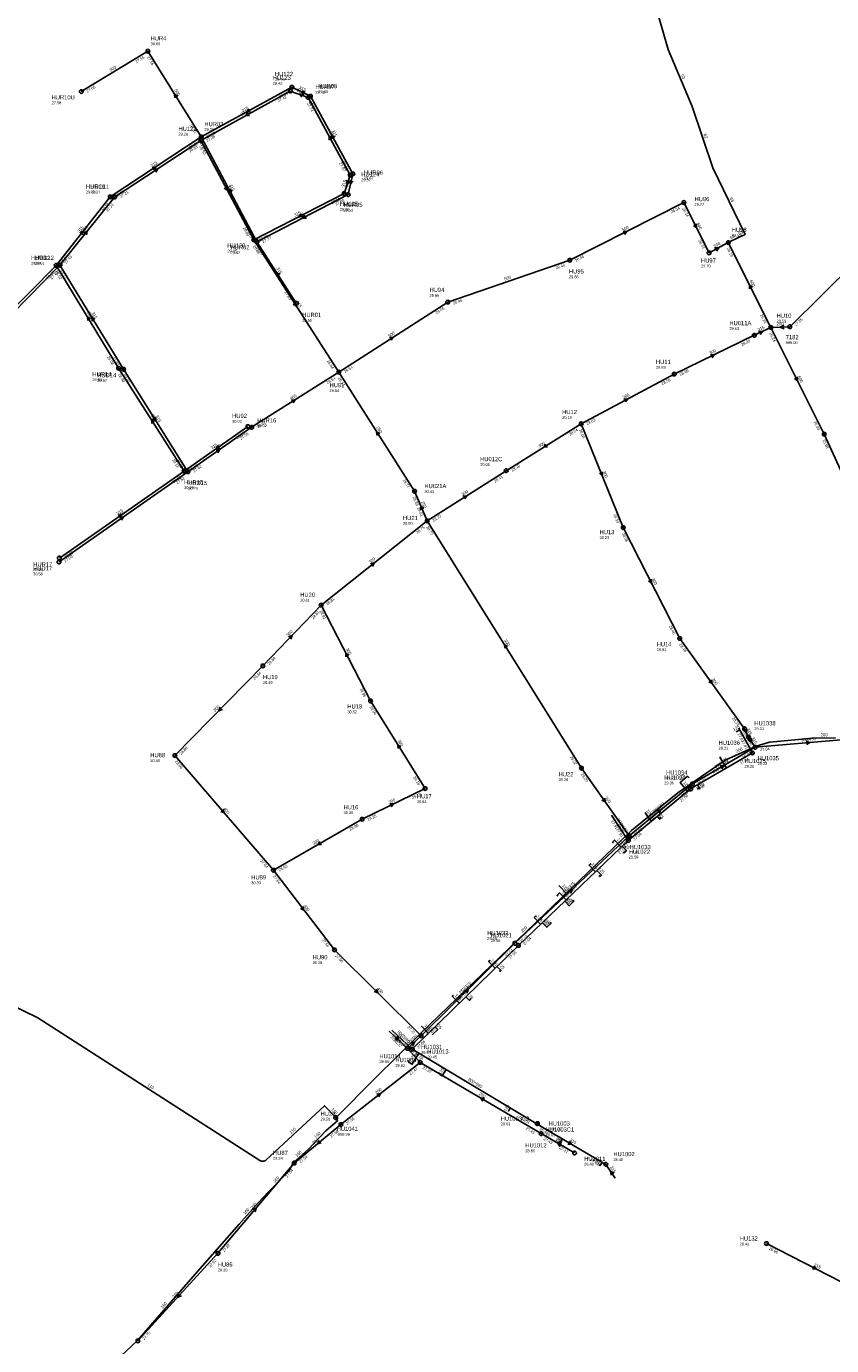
# Model space of a CAD drawing. Header units: metres. Extents: x 179992 to 198392, y 351761 to 369438.
# Tile 28 of 194: x 184339 to 184684, y 355486 to 356052. Entities that reach past the tile are written whole.
import ezdxf

# ---------------------------------------------------------------- set-up
doc = ezdxf.new("R2010")
doc.units = ezdxf.units.M

msp = doc.modelspace()

# ---------------------------------------------------------------- linework, layer by layer
at = {"layer": 'B-WE-RI-GWA-RIOOLLEIDING', "linetype": 'Continuous'}
for points in [[(184721.53, 355978.07), (184666.18, 355923.36)], [(184658.08, 355923.07), (184650.98, 355919.66)], [(184666.18, 355923.36), (184658.08, 355923.07)], [(184472.74, 355903.87), (184505.26, 355852.73)], [(184505.26, 355852.73), (184510.69, 355840.05)], [(184473.66, 355580.93), (184507.71, 355607.661)], [(184453.65, 355564.46), (184473.66, 355580.93)], [(184420.94, 355525.71), (184453.65, 355564.46)], [(184386.6, 355488.14), (184420.94, 355525.71)]]:
    msp.add_lwpolyline(points, dxfattribs=at)
at = {"layer": 'B-WE-RI-GWA-RIOOLLEIDING_BETON_300', "linetype": 'Continuous'}
for points in [[(184650.98, 355919.66), (184616.67, 355903.04)], [(184616.67, 355903.04), (184576.72, 355881.69)], [(184544.56, 355861.58), (184576.72, 355881.69)], [(184576.72, 355881.69), (184594.77, 355837.16)], [(184510.69, 355840.05), (184544.56, 355861.58)], [(184465.2, 355803.88), (184510.69, 355840.05)], [(184510.69, 355840.05), (184576.85, 355733.91)], [(184594.77, 355837.16), (184618.98, 355789.58)], [(184440.22, 355777.81), (184465.2, 355803.88)], [(184486.39, 355762.75), (184465.2, 355803.88)], [(184618.98, 355789.58), (184646.839, 355750.788)], [(184440.22, 355777.81), (184402.47, 355739.33)], [(184509.75, 355725.16), (184486.39, 355762.75)], [(184576.85, 355733.91), (184597.295, 355704.887)], [(184482.75, 355711.98), (184509.75, 355725.16)], [(184482.75, 355711.98), (184444.71, 355690.09)]]:
    msp.add_lwpolyline(points, dxfattribs=at)
at = {"layer": 'B-WE-RI-GWA-RIOOLLEIDING_BETON_400', "linetype": 'Continuous'}
for points in [[(184435.39, 355880.18), (184472.74, 355903.87)], [(184402.47, 355739.33), (184444.71, 355690.09)], [(184444.71, 355690.09), (184470.93, 355655.92)], [(184470.93, 355655.92), (184508.078, 355619.104)]]:
    msp.add_lwpolyline(points, dxfattribs=at)
at = {"layer": 'B-WE-RI-GWA-RIOOLLEIDING_BETON_500', "linetype": 'Continuous'}
for points in [[(184620.76, 355976.66), (184571.83, 355951.89)], [(184631.57, 355955.07), (184620.76, 355976.66)], [(184639.84, 355959.48), (184631.57, 355955.07)], [(184571.83, 355951.89), (184519.48, 355933.93)], [(184519.48, 355933.93), (184472.74, 355903.87)]]:
    msp.add_lwpolyline(points, dxfattribs=at)
at = {"layer": 'B-WE-RI-GWA-RIOOLLEIDING_BETON_600', "linetype": 'Continuous'}
msp.add_lwpolyline([(184701.19, 355832.92), (184680.98, 355877.27)], dxfattribs=at)
at = {"layer": 'B-WE-RI-GWA-RIOOLLEIDING_GVK_600', "linetype": 'Continuous'}
for points in [[(184658.08, 355923.07), (184639.84, 355959.48)], [(184680.98, 355877.27), (184658.08, 355923.07)]]:
    msp.add_lwpolyline(points, dxfattribs=at)
at = {"layer": 'B-WE-RI-GWA-RIOOLPUT_INSPECTIEPUT'}
for centre in [(184639.84, 355959.48), (184631.57, 355955.07), (184571.83, 355951.89), (184519.48, 355933.93), (184650.98, 355919.66), (184658.08, 355923.07), (184666.18, 355923.36), (184472.74, 355903.87), (184616.67, 355903.04), (184435.39, 355880.18), (184576.72, 355881.69), (184680.98, 355877.27), (184544.56, 355861.58), (184505.26, 355852.73), (184510.69, 355840.05), (184594.77, 355837.16), (184465.2, 355803.88), (184618.98, 355789.58), (184440.22, 355777.81), (184486.39, 355762.75), (184402.47, 355739.33), (184576.85, 355733.91), (184509.75, 355725.16), (184482.75, 355711.98), (184444.71, 355690.09), (184470.93, 355655.92), (184473.66, 355580.93), (184453.65, 355564.46), (184420.94, 355525.71), (184386.6, 355488.14)]:
    msp.add_circle(centre, 0.8, dxfattribs=at)
at = {"layer": 'B-WE-RI-GWA_STROMINGSRICHTING'}
for points in [[(184626.16, 355967.47), (184626.17, 355965.86), (184624.88, 355966.83)], [(184594.69, 355964.27), (184596.29, 355964.28), (184595.34, 355962.98)], [(184633.96, 355957.23), (184635.71, 355957.28), (184634.7, 355955.85)], [(184650.25, 355940.31), (184648.96, 355941.28), (184648.96, 355939.67)], [(184652.79, 355921.39), (184654.53, 355921.36), (184653.46, 355919.99)], [(184663.66, 355924.05), (184662.13, 355923.21), (184663.72, 355922.49)], [(184494.51, 355918.73), (184496.11, 355918.9), (184495.29, 355917.52)], [(184632.22, 355911.37), (184633.83, 355911.35), (184632.84, 355910.07)], [(184669.53, 355901.78), (184669.53, 355900.17), (184668.24, 355901.14)], [(184452.46, 355891.86), (184454.07, 355892.03), (184453.23, 355890.65)], [(184595.09, 355892.32), (184596.7, 355892.36), (184595.76, 355891.05)], [(184490.38, 355877.47), (184489, 355878.3), (184489.17, 355876.7)], [(184561.48, 355873.01), (184560.64, 355871.64), (184562.24, 355871.79)], [(184585.87, 355861.03), (184585.74, 355859.42), (184584.54, 355860.49)], [(184509.2, 355845.35), (184507.98, 355846.39), (184507.88, 355844.78)], [(184526.02, 355850.65), (184527.62, 355850.82), (184526.8, 355849.43)], [(184486.37, 355821.63), (184487.95, 355821.96), (184487.27, 355820.51)], [(184606.86, 355814.98), (184606.88, 355813.37), (184605.58, 355814.33)], [(184451.19, 355790.3), (184452.71, 355790.84), (184452.23, 355789.31)], [(184545.14, 355786.14), (184543.77, 355786.98), (184543.92, 355785.38)], [(184477.09, 355782.36), (184475.8, 355783.32), (184475.81, 355781.71)], [(184632.65, 355771.77), (184632.91, 355770.18), (184631.48, 355770.93)], [(184421.84, 355760.1), (184421.35, 355758.57), (184422.87, 355759.09)], [(184499.44, 355743.11), (184498.07, 355743.95), (184498.22, 355742.35)], [(184423.2, 355716.27), (184423.59, 355714.71), (184422.11, 355715.33)], [(184494.64, 355718.59), (184496.25, 355718.57), (184495.27, 355717.29)], [(184586.83, 355720.99), (184587.07, 355719.4), (184585.65, 355720.16)], [(184464.62, 355702.38), (184463.73, 355701.04), (184465.34, 355701.13)], [(184457.51, 355674.59), (184457.82, 355673.01), (184456.37, 355673.71)], [(184488.99, 355639.04), (184489.5, 355637.51), (184487.97, 355638.01)], [(184489.11, 355593.97), (184490.68, 355594.3), (184490, 355592.84)], [(184464.31, 355574.17), (184463.65, 355572.7), (184465.22, 355573.05)], [(184435.82, 355544.45), (184437.29, 355545.09), (184436.92, 355543.52)], [(184404.21, 355508.47), (184403.77, 355506.93), (184405.27, 355507.5)]]:
    msp.add_lwpolyline(points, dxfattribs=at)
at = {"layer": 'B-WE-RI-HWA-KOLKAANSLUITLEIDING_PVC_125', "linetype": 'Continuous'}
for points in [[(184643.23, 355749.482), (184644.774, 355750.329)], [(184636.67, 355738.306), (184636.268, 355738.622), (184638.988, 355733.957)], [(184622.99, 355729.76), (184622.359, 355730.435), (184619.203, 355727.818), (184622.395, 355723.969)], [(184626.59, 355725.25), (184627.634, 355725.138), (184626.677, 355726.779)], [(184604.13, 355714.82), (184605.289, 355713.03), (184606.885, 355711.106)], [(184610.54, 355712.85), (184610.929, 355712.381), (184610.446, 355711.981), (184609.425, 355713.213)], [(184590.6, 355701.92), (184590.171, 355702.2), (184591.039, 355703.029), (184593.94, 355699.992)], [(184594.58, 355697.73), (184595.051, 355697.527), (184596.135, 355698.563), (184594.374, 355700.407)], [(184580.95, 355692.63), (184580.708, 355692.883), (184580.114, 355692.316), (184582.877, 355689.423)], [(184584.37, 355687.9), (184584.831, 355687.418), (184585.426, 355687.986), (184583.492, 355690.011)], [(184566.74, 355678.98), (184566.391, 355679.345), (184567.463, 355680.369), (184570.295, 355677.404)], [(184573.03, 355677.29), (184573.606, 355676.834), (184571.582, 355674.899), (184569.717, 355676.851)], [(184557.62, 355670.27), (184557.301, 355670.522), (184556.578, 355669.831), (184559.341, 355666.939)], [(184563.48, 355667.84), (184563.889, 355667.412), (184561.998, 355665.605), (184560.064, 355667.63)], [(184537.76, 355651.14), (184537.509, 355651.396), (184537.001, 355650.899), (184539.799, 355648.04)], [(184541.62, 355647.14), (184542.011, 355646.707), (184542.369, 355647.057), (184540.621, 355648.844)], [(184521.99, 355636.06), (184521.726, 355636.388), (184521.459, 355636.113), (184524.466, 355633.04)], [(184529.04, 355635.06), (184529.387, 355634.706), (184528.899, 355634.228), (184527.325, 355635.837)], [(184508.52, 355623.14), (184508.356, 355622.98), (184511.204, 355620.065)], [(184512.88, 355619.41), (184515.212, 355621.692), (184514.065, 355622.864)], [(184502.41, 355608.44), (184502.968, 355607.594), (184504.253, 355606.821), (184507.139, 355611.621)], [(184516.13, 355602.43), (184517.123, 355601.833), (184518.791, 355604.615)], [(184545.37, 355586.79), (184545.49, 355586.718), (184546.305, 355588.072)], [(184567.15, 355573.55), (184567.673, 355573.243), (184568.599, 355574.818)], [(184584.24, 355563.72), (184584.836, 355563.369), (184585.668, 355564.784)]]:
    msp.add_lwpolyline(points, dxfattribs=at)
at = {"layer": 'B-WE-RI-HWA-RIOOLLEIDING', "linetype": 'Continuous'}
for points in [[(184452.68, 356026.14), (184413.81, 356004.81)], [(184460.61, 356022.28), (184452.68, 356026.14)], [(184478.81, 355988.92), (184460.61, 356022.28)], [(184374.74, 355979.06), (184413.81, 356004.81)], [(184437.68, 355959.84), (184413.81, 356004.81)], [(184478.81, 355988.92), (184476.82, 355980.03)], [(184351.55, 355949.69), (184374.74, 355979.06)], [(184476.82, 355980.03), (184437.68, 355959.84)], [(184437.68, 355959.84), (184454.54, 355933.41)], [(184317, 355914.7), (184351.55, 355949.69)], [(184378.34, 355905.53), (184351.55, 355949.69)], [(184406.43, 355861.42), (184378.34, 355905.53)], [(184406.43, 355861.42), (184433.8, 355880.51)], [(184352.93, 355824.09), (184406.43, 355861.42)]]:
    msp.add_lwpolyline(points, dxfattribs=at)
at = {"layer": 'B-WE-RI-HWA-RIOOLLEIDING_BETON_500', "linetype": 'Continuous'}
for points in [[(184390.9, 356041.56), (184362.34, 356024.27)], [(184413.81, 356004.81), (184390.9, 356041.56)]]:
    msp.add_lwpolyline(points, dxfattribs=at)
at = {"layer": 'B-WE-RI-HWA-RIOOLLEIDING_PVC_315', "linetype": 'Continuous'}
for points in [[(184587.285, 355563.885), (184557.876, 355581.119)], [(184591.324, 355558.015), (184587.285, 355563.885)], [(184656.2, 355529.89), (184698.779, 355508.05)]]:
    msp.add_lwpolyline(points, dxfattribs=at)
at = {"layer": 'B-WE-RI-HWA-RIOOLPUT_INSPECTIEPUT', "linetype": 'Continuous'}
msp.add_lwpolyline([(184557.411, 355580.82), (184557.911, 355581.686), (184558.345, 355581.436), (184557.845, 355580.57), (184557.411, 355580.82)], dxfattribs=at)
at = {"layer": 'B-WE-RI-HWA-RIOOLPUT_INSPECTIEPUT'}
for centre in [(184390.9, 356041.56), (184362.34, 356024.27), (184452.68, 356026.14), (184460.61, 356022.28), (184413.81, 356004.81), (184478.81, 355988.92), (184374.74, 355979.06), (184476.82, 355980.03), (184437.68, 355959.84), (184351.55, 355949.69), (184454.54, 355933.41), (184378.34, 355905.53), (184433.8, 355880.51), (184406.43, 355861.42), (184352.93, 355824.09), (184587.29, 355563.89), (184656.2, 355529.89)]:
    msp.add_circle(centre, 0.8, dxfattribs=at)
at = {"layer": 'B-WE-RI-HWA_STROMINGSRICHTING'}
for points in [[(184403.73, 356022.34), (184402.35, 356023.18), (184402.51, 356021.58)], [(184458.39, 356024.23), (184456.64, 356024.21), (184457.71, 356022.83)], [(184434.16, 356016.8), (184433.24, 356015.47), (184434.85, 356015.54)], [(184471.03, 356004.68), (184469.71, 356005.6), (184469.77, 356003.99)], [(184392.68, 355991.74), (184394.27, 355991.93), (184393.47, 355990.54)], [(184427.06, 355981.39), (184425.74, 355982.33), (184425.78, 355980.72)], [(184477.39, 355986.17), (184477.82, 355984.47), (184478.92, 355985.83)], [(184458.2, 355971.24), (184457.25, 355969.94), (184458.86, 355969.96)], [(184361.69, 355963.69), (184363.14, 355964.38), (184362.82, 355962.8)], [(184447.49, 355945.8), (184446.11, 355946.62), (184446.28, 355945.02)], [(184366.31, 355926.75), (184364.95, 355927.61), (184365.08, 355926.01)], [(184393.77, 355882.65), (184392.39, 355883.47), (184392.55, 355881.87)], [(184420.88, 355872.38), (184420.11, 355870.96), (184421.71, 355871.2)], [(184378.09, 355842.52), (184379.68, 355842.76), (184378.91, 355841.34)], [(184571.7, 355573.85), (184572.58, 355572.5), (184570.97, 355572.61)], [(184590.83, 355560.11), (184589.3, 355560.95), (184589.55, 355559.22)], [(184676.54, 355520.27), (184677.49, 355518.97), (184675.88, 355518.99)]]:
    msp.add_lwpolyline(points, dxfattribs=at)
at = {"layer": 'B-WE-RI-PERSLEIDING-RIOOLPUT_INSPECTIEPUT'}
for centre in [(184620.76, 355976.66), (184471.44, 355583.91)]:
    msp.add_circle(centre, 0.8, dxfattribs=at)
at = {"layer": 'B-WE-RI-PERSLEIDING_PE_110', "linetype": 'Continuous'}
msp.add_lwpolyline([(184305.526, 355645.367), (184343.751, 355626.712), (184438.961, 355565.508), (184439.142, 355565.412), (184439.319, 355565.334), (184439.51, 355565.293), (184439.697, 355565.246), (184439.941, 355565.22), (184440.123, 355565.206), (184440.339, 355565.22), (184440.532, 355565.25), (184440.741, 355565.306), (184440.929, 355565.365), (184441.133, 355565.446), (184441.304, 355565.545), (184441.467, 355565.644), (184466.611, 355589.006), (184468.263, 355587.388), (184471.437, 355583.906)], dxfattribs=at)
at = {"layer": 'B-WE-RI-PERSLEIDING_PE_200', "linetype": 'Continuous'}
msp.add_lwpolyline([(184685.868, 355746.904), (184676.193, 355746.783), (184657.531, 355745.056), (184651.721, 355743.414), (184638.51, 355737.377), (184618.233, 355723.367), (184598.339, 355707.189), (184508.201, 355620.463), (184488.359, 355600.817), (184471.437, 355583.906)], dxfattribs=at)
at = {"layer": 'B-WE-RI-PERSLEIDING_PP_63', "linetype": 'Continuous'}
msp.add_lwpolyline([(184590.17, 356162.03), (184592.206, 356151.75), (184593.064, 356134.014), (184593.859, 356122.266), (184596.248, 356112.562), (184599.024, 356100.247), (184603.376, 356079.615), (184613.996, 356042.279), (184624.359, 356017.899), (184633.169, 355991.514), (184647.024, 355962.984), (184644.531, 355961.789), (184639.84, 355959.48)], dxfattribs=at)
at = {"layer": 'B-WE-RI-PERSLEIDING_PVC_160', "linetype": 'Continuous'}
msp.add_lwpolyline([(184228.78, 355386.6), (184244.51, 355393.515), (184266.055, 355401.979), (184303.503, 355422.498), (184325.817, 355436.861), (184352.748, 355456.098), (184365.316, 355468.41), (184386.427, 355488.28), (184411.235, 355516.818), (184430.052, 355538.238), (184438.257, 355547.43), (184442.517, 355551.966), (184451.327, 355560.923), (184453.291, 355564.633), (184459.587, 355570.191), (184462.172, 355572.918), (184467.174, 355578.231), (184472.267, 355582.6), (184471.437, 355583.906)], dxfattribs=at)
at = {"layer": 'B-WE-RI-RIOOLPUT_OVERSTORTPUT'}
msp.add_circle((184557.94, 355581.4), 0.8, dxfattribs=at)
at = {"layer": 'B-WE-RI-SWA-RIOOLLEIDING_PE_660', "linetype": 'Continuous'}
for points in [[(184644.386, 355751.123), (184650.142, 355740.443)], [(184623.684, 355724.992), (184650.142, 355740.443)], [(184596.947, 355702.876), (184623.684, 355724.992)], [(184589.727, 355713.707), (184596.947, 355702.876)], [(184549.815, 355657.818), (184596.947, 355702.876)], [(184504.31, 355613.321), (184549.815, 355657.818)], [(184495.546, 355621.529), (184504.31, 355613.321)], [(184557.392, 355581.406), (184504.31, 355613.321)]]:
    msp.add_lwpolyline(points, dxfattribs=at)
at = {"layer": 'B-WE-RI-SWA-RIOOLPUT_INSPECTIEPUT'}
for centre in [(184650.14, 355740.44), (184623.68, 355724.99), (184596.95, 355702.88), (184549.82, 355657.82), (184504.31, 355613.32)]:
    msp.add_circle(centre, 0.8, dxfattribs=at)
at = {"layer": 'B-WE-RI-SWA-RIOOLPUT_OVERSTORTPUT', "linetype": 'Continuous'}
msp.add_lwpolyline([(184556.944, 355581.092), (184557.444, 355581.958), (184557.878, 355581.708), (184557.378, 355580.842), (184556.944, 355581.092)], dxfattribs=at)
at = {"layer": 'B-WE-RI-VWA-PERCEELAANSLUITLEIDING', "linetype": 'Continuous'}
msp.add_lwpolyline([(184567.167, 355683.541), (184570.684, 355679.812)], dxfattribs=at)
at = {"layer": 'B-WE-RI-VWA-RIOOLLEIDING', "linetype": 'Continuous'}
for points in [[(184451.98, 356024.48), (184413.6, 356003.26)], [(184459.58, 356021.75), (184451.98, 356024.48)], [(184477.63, 355988.42), (184459.58, 356021.75)], [(184376.62, 355979), (184413.6, 356003.26)], [(184436.32, 355960.6), (184413.6, 356003.26)], [(184477.63, 355988.42), (184475.05, 355980.54)], [(184353.18, 355949.73), (184376.62, 355979)], [(184436.32, 355960.6), (184475.05, 355980.54)], [(184472.74, 355903.87), (184436.32, 355960.6)], [(184318.72, 355914.69), (184353.18, 355949.73)], [(184380.44, 355905.08), (184353.18, 355949.73)], [(184408.05, 355861.1), (184380.44, 355905.08)], [(184408.05, 355861.1), (184435.39, 355880.18)], [(184352.77, 355822.39), (184408.05, 355861.1)]]:
    msp.add_lwpolyline(points, dxfattribs=at)
at = {"layer": 'B-WE-RI-VWA-RIOOLLEIDING_BETON_375', "linetype": 'Continuous'}
for points in [[(184597.295, 355704.887), (184548.331, 355658.751)], [(184548.331, 355658.751), (184508.078, 355619.104)], [(184508.078, 355619.104), (184502.297, 355613.64)]]:
    msp.add_lwpolyline(points, dxfattribs=at)
at = {"layer": 'B-WE-RI-VWA-RIOOLLEIDING_BETON_450', "linetype": 'Continuous'}
for points in [[(184698.231, 355746.945), (184651.334, 355742.865)], [(184651.334, 355742.865), (184624.464, 355727.134)], [(184624.464, 355727.134), (184597.295, 355704.887)]]:
    msp.add_lwpolyline(points, dxfattribs=at)
at = {"layer": 'B-WE-RI-VWA-RIOOLLEIDING_PVC_250', "linetype": 'Continuous'}
for points in [[(184502.297, 355613.64), (184494.433, 355621.072)], [(184507.71, 355607.661), (184502.297, 355613.64)], [(184559.576, 355577.062), (184507.71, 355607.661)], [(184573.896, 355568.761), (184559.576, 355577.062)]]:
    msp.add_lwpolyline(points, dxfattribs=at)
at = {"layer": 'B-WE-RI-VWA-RIOOLLEIDING_PVC_315', "linetype": 'Continuous'}
for points in [[(184646.839, 355750.788), (184648.517, 355747.147)], [(184648.517, 355747.147), (184651.334, 355742.865)]]:
    msp.add_lwpolyline(points, dxfattribs=at)
at = {"layer": 'B-WE-RI-VWA-RIOOLPUT_INSPECTIEPUT'}
for centre in [(184451.98, 356024.48), (184459.58, 356021.75), (184413.6, 356003.26), (184477.63, 355988.42), (184376.62, 355979), (184475.05, 355980.54), (184436.32, 355960.6), (184353.18, 355949.73), (184380.44, 355905.08), (184408.05, 355861.1), (184352.77, 355822.39), (184646.84, 355750.79), (184648.52, 355747.15), (184651.33, 355742.86), (184624.46, 355727.13), (184597.3, 355704.89), (184548.33, 355658.75), (184508.08, 355619.1), (184502.3, 355613.64), (184507.71, 355607.66), (184559.58, 355577.06), (184573.9, 355568.76)]:
    msp.add_circle(centre, 0.8, dxfattribs=at)
at = {"layer": 'B-WE-RI-VWA_STROMINGSRICHTING'}
for points in [[(184457.51, 356023.32), (184455.78, 356023.11), (184456.98, 356021.85)], [(184433.7, 356015.2), (184432.79, 356013.87), (184434.4, 356013.94)], [(184469.92, 356004.16), (184468.6, 356005.08), (184468.66, 356003.48)], [(184393.51, 355990.94), (184395.11, 355991.13), (184394.3, 355989.74)], [(184424.92, 355983.54), (184424.96, 355981.93), (184423.65, 355982.86)], [(184476.08, 355986.21), (184476.34, 355984.48), (184477.57, 355985.72)], [(184456.64, 355971.87), (184455.68, 355970.57), (184457.29, 355970.59)], [(184363.44, 355963.69), (184364.9, 355964.36), (184364.56, 355962.79)], [(184454.36, 355933.84), (184454.53, 355932.23), (184453.15, 355933.06)], [(184368.17, 355926.55), (184366.81, 355927.41), (184366.95, 355925.8)], [(184394.09, 355884.69), (184394.24, 355883.09), (184392.87, 355883.93)], [(184420.13, 355870.41), (184421.72, 355870.64), (184420.95, 355869.23)], [(184378.82, 355841.51), (184380.41, 355841.74), (184379.64, 355840.33)], [(184647.73, 355750.71), (184647.68, 355748.97), (184646.32, 355750.06)], [(184649.72, 355746.74), (184649.93, 355745.01), (184648.42, 355745.88)], [(184673.29, 355745.5), (184674.78, 355744.91), (184673.41, 355744.06)], [(184636.29, 355734.89), (184637.9, 355735), (184637.02, 355733.65)], [(184609.31, 355715.66), (184610.88, 355716.01), (184610.22, 355714.54)], [(184571.27, 355681.36), (184572.81, 355681.82), (184572.26, 355680.31)], [(184526.67, 355638.43), (184528.2, 355638.93), (184527.68, 355637.4)], [(184497.81, 355618.87), (184498.36, 355617.36), (184496.82, 355617.82)], [(184503.52, 355615.87), (184505.19, 355616.37), (184504.59, 355614.73)], [(184535.25, 355592.25), (184533.64, 355592.36), (184534.52, 355591.01)], [(184568.34, 355572.81), (184566.74, 355572.91), (184567.62, 355571.57)]]:
    msp.add_lwpolyline(points, dxfattribs=at)

# ---------------------------------------------------------------- texts
at = {"layer": 'B-WE-RI-GWA_AFM'}
for s, rotation, p in [('500', 26.85, (184594.55, 355964.26)), ('500', -63.4, (184626.17, 355967.63)), ('500', 28.07, (184633.96, 355957.25)), ('500', 18.94, (184543.93, 355943.14)), ('600', -63.39, (184648.95, 355943.04)), ('200', 2.05, (184660.53, 355923.94)), ('500', 32.75, (184494.37, 355918.72)), ('315', 25.65, (184652.79, 355921.39)), ('300', 25.85, (184632.08, 355911.36)), ('600', -63.43, (184669.53, 355901.91)), ('400', 32.39, (184452.33, 355891.85)), ('300', 28.12, (184594.94, 355892.31)), ('250', -57.55, (184488.81, 355880.04)), ('300', 32.02, (184558.9, 355871.47)), ('300', -67.94, (184585.88, 355861.17)), ('300', 32.44, (184525.89, 355850.63)), ('250', -66.82, (184508.08, 355848.12)), ('300', 38.49, (184486.23, 355821.61)), ('300', -63.03, (184606.87, 355815.1)), ('300', 46.22, (184451.06, 355790.26)), ('300', -62.74, (184475.77, 355785.04)), ('300', -58.06, (184543.6, 355788.69)), ('300', -54.32, (184632.63, 355771.92)), ('300', 45.55, (184419.69, 355757.98)), ('300', -58.14, (184497.9, 355745.69)), ('300', -54.84, (184586.83, 355721.14)), ('400', -49.38, (184423.17, 355716.41)), ('300', 26.02, (184494.5, 355718.58)), ('300', 29.92, (184461.99, 355700.93)), ('400', -52.5, (184457.48, 355674.72)), ('400', -44.74, (184488.94, 355639.15)), ('200', 38.13, (184488.97, 355593.93)), ('200', 39.46, (184461.96, 355572.29)), ('200', 49.83, (184435.7, 355544.41)), ('200', 47.57, (184402.14, 355506.31))]:
    msp.add_text(s, height=1.3, rotation=rotation, dxfattribs=at).set_placement(p)
at = {"layer": 'B-WE-RI-GWA_BOB'}
for s, rotation, p in [('26.34', 26.85, (184615.51, 355971.98)), ('26.34', -63.4, (184620.05, 355974.07)), ('26.33', -63.4, (184626.92, 355960.34)), ('26.46', 26.85, (184574.43, 355951.19)), ('26.19', -63.39, (184639.13, 355956.89)), ('26.46', 18.94, (184565.98, 355947.98)), ('26.46', 32.75, (184514.73, 355928.74)), ('26.46', 18.94, (184521.96, 355932.88)), ('26.24', -63.39, (184653.42, 355928.34)), ('27.35', 44.67, (184668.87, 355923.49)), ('26.24', -63.43, (184657.36, 355920.48)), ('28.30', 25.85, (184645.64, 355915.08)), ('26.54', 32.75, (184475.4, 355903.44)), ('28.59', 25.85, (184619.25, 355902.29)), ('26.54', 32.39, (184467.96, 355898.71)), ('28.14', -57.55, (184472.29, 355901.22)), ('28.59', 28.12, (184611.52, 355898.25)), ('26.62', 32.39, (184438.04, 355879.73)), ('28.63', 28.12, (184579.33, 355881.05)), ('26.00', -63.43, (184676.33, 355882.55)), ('28.64', 32.02, (184571.91, 355876.56)), ('28.64', -67.94, (184575.8, 355879.16)), ('25.98', -65.5, (184680.17, 355874.7)), ('28.40', 32.02, (184547.21, 355861.11)), ('28.77', -57.55, (184500.09, 355857.5)), ('28.41', 32.44, (184539.79, 355856.41)), ('28.83', -66.82, (184504.39, 355850.18)), ('28.91', -66.82, (184506.36, 355845.59)), ('28.73', 32.44, (184513.34, 355839.6)), ('28.58', -67.94, (184590.55, 355842.79)), ('28.75', 38.49, (184506.49, 355834.41)), ('28.70', -58.06, (184510.22, 355837.4)), ('28.58', -63.03, (184594.07, 355834.56)), ('28.81', 38.49, (184467.89, 355803.72)), ('28.81', 46.22, (184461.8, 355797.72)), ('28.81', -62.74, (184464.52, 355801.28)), ('28.46', -63.03, (184614.29, 355794.82)), ('28.46', -54.32, (184618.68, 355786.91)), ('28.84', 46.22, (184442.9, 355778.01)), ('28.84', 45.55, (184436.74, 355771.7)), ('28.96', -62.74, (184481.68, 355767.97)), ('28.96', -58.14, (184485.92, 355760.1)), ('28.38', -54.32, (184641.41, 355755.26)), ('28.80', 45.55, (184405.16, 355739.5)), ('29.02', -58.06, (184571.73, 355738.73)), ('28.06', -49.38, (184402.41, 355736.64)), ('29.19', -58.14, (184504.63, 355729.99)), ('28.20', -54.84, (184576.53, 355731.24)), ('29.19', 26.02, (184504.43, 355720.56)), ('29.25', 26.02, (184485.34, 355711.24)), ('28.88', 29.92, (184477.75, 355707.03)), ('27.05', -54.84, (184591.91, 355709.41)), ('27.64', -49.38, (184438.92, 355694.08)), ('27.64', -52.5, (184444.5, 355687.41)), ('28.63', 29.92, (184447.34, 355689.53)), ('27.56', -52.5, (184465.36, 355660.22)), ('27.56', -44.74, (184471.08, 355653.23)), ('27.31', -44.74, (184501.98, 355622.61)), ('27.47', 38.13, (184503.47, 355602.05)), ('27.66', 38.13, (184476.34, 355580.75)), ('27.66', 39.46, (184469.55, 355575.22)), ('27.54', 39.46, (184456.34, 355564.34)), ('27.54', 49.83, (184450.64, 355558.1)), ('27.82', 49.83, (184423.61, 355526.08)), ('27.82', 47.57, (184417.68, 355519.48)), ('27.75', 47.57, (184389.28, 355488.4))]:
    msp.add_text(s, height=1.2, rotation=rotation, dxfattribs=at).set_placement(p)
at = {"layer": 'B-WE-RI-GWA_PUTDEKSELNIVEAU'}
for s, p in [('29.59', (184641.32, 355962.01)), ('29.70', (184628.12, 355948.8)), ('29.66', (184571.5, 355944.16)), ('29.66', (184511.69, 355936.24)), ('29.59', (184660.55, 355925.14)), ('29.63', (184640.31, 355921.97)), ('999.00', (184664.46, 355915.94)), ('29.83', (184608.81, 355905.31)), ('29.84', (184468.78, 355895.35)), ('30.02', (184427.02, 355882.17)), ('30.19', (184568.56, 355883.81)), ('30.08', (184533.38, 355863.61)), ('30.43', (184509.5, 355852.04)), ('30.80', (184500.29, 355838.35)), ('30.23', (184584.62, 355832.27)), ('30.61', (184456.23, 355805.41)), ('29.91', (184609.11, 355784.17)), ('30.49', (184440.22, 355770.07)), ('30.52', (184476.43, 355757.48)), ('30.40', (184391.91, 355736.56)), ('30.26', (184567.06, 355728.36)), ('30.64', (184506.24, 355718.95)), ('30.35', (184474.81, 355714.22)), ('30.33', (184435.22, 355684.13)), ('30.26', (184461.55, 355649.83)), ('29.50', (184464.94, 355582.67)), ('29.54', (184444.56, 355565.87)), ('29.20', (184420.86, 355517.97))]:
    msp.add_text(s, height=1.2, dxfattribs=at).set_placement(p)
at = {"layer": 'B-WE-RI-GWA_PUTNUMMER'}
for s, p in [('HU98', (184641.32, 355964.05)), ('HU95', (184571.5, 355946.2)), ('HU97', (184628.12, 355950.84)), ('HU94', (184511.69, 355938.28)), ('HU011A', (184640.31, 355924.01)), ('HU10', (184660.55, 355927.18)), ('7182', (184664.46, 355917.98)), ('HU11', (184608.81, 355907.35)), ('HU91', (184468.78, 355897.39)), ('HU92', (184427.02, 355884.21)), ('HU12', (184568.56, 355885.85)), ('HU012C', (184533.38, 355865.65)), ('HU021A', (184509.5, 355854.08)), ('HU21', (184500.29, 355840.39)), ('HU13', (184584.62, 355834.31)), ('HU20', (184456.23, 355807.45)), ('HU14', (184609.11, 355786.21)), ('HU19', (184440.22, 355772.11)), ('HU18', (184476.43, 355759.52)), ('HU88', (184391.91, 355738.6)), ('HU22', (184567.06, 355730.4)), ('HU17', (184506.24, 355720.99)), ('HU16', (184474.81, 355716.26)), ('HU89', (184435.22, 355686.17)), ('HU90', (184461.55, 355651.87)), ('HU23', (184464.94, 355584.71)), ('HU87', (184444.56, 355567.91)), ('HU86', (184420.86, 355520.01))]:
    msp.add_text(s, height=1.8, dxfattribs=at).set_placement(p)
at = {"layer": 'B-WE-RI-HWA_AFM'}
for s, rotation, p in [('500', 31.19, (184374.89, 356032.76)), ('500', -58.06, (184402.19, 356024.91)), ('315', -25.95, (184455.58, 356025.61)), ('315', 28.76, (184431.5, 356015.4)), ('315', -61.38, (184469.64, 356007.34)), ('315', 33.39, (184392.56, 355991.75)), ('315', -62.04, (184425.7, 355984.05)), ('315', 77.38, (184476.71, 355983.11)), ('315', 27.29, (184455.5, 355969.91)), ('315', 51.71, (184361.56, 355963.64)), ('315', -57.47, (184445.92, 355948.36)), ('315', -58.76, (184364.79, 355929.37)), ('315', -57.51, (184392.2, 355885.2)), ('315', 34.89, (184418.38, 355870.7)), ('315', 34.91, (184377.96, 355842.48)), ('125', 28.75, (184642.25, 355749.84)), ('125', -59.76, (184637.52, 355738.02)), ('125', 39.67, (184619.08, 355728.73)), ('125', -50.33, (184620.4, 355727.59)), ('125', -59.75, (184627.05, 355727.71)), ('125', -57.08, (184604.51, 355715.67)), ('125', -50.32, (184605.69, 355713.75)), ('125', -50.35, (184609.54, 355714.28)), ('125', -46.31, (184591.97, 355703.16)), ('125', -46.32, (184594.74, 355701.16)), ('125', -46.32, (184580.99, 355692.54)), ('125', -46.32, (184583.94, 355690.66)), ('125', -46.31, (184568.36, 355680.54)), ('125', -46.31, (184570.14, 355677.54)), ('125', 43.71, (184570.93, 355675.38)), ('125', -46.31, (184557.44, 355670.04)), ('125', 43.7, (184561.27, 355666)), ('125', -46.32, (184560.52, 355668.29)), ('125', -45.62, (184537.87, 355651.14)), ('125', -45.63, (184540.96, 355649.61)), ('125', -45.62, (184522.43, 355636.23)), ('125', -45.63, (184527.57, 355636.7)), ('125', -45.67, (184509.25, 355623.2)), ('125', 44.38, (184512.39, 355620.03)), ('125', -45.62, (184514.1, 355623.95)), ('125', 58.98, (184504.24, 355608.28)), ('125', 59.05, (184516.49, 355602.28)), ('125', 58.96, (184544.43, 355586.46)), ('125', 59.55, (184566.67, 355573.08)), ('315', -30.37, (184571.63, 355573.95)), ('125', 59.55, (184583.78, 355563.11)), ('315', -55.47, (184589.05, 355562.66)), ('315', -27.15, (184676.45, 355520.38))]:
    msp.add_text(s, height=1.3, rotation=rotation, dxfattribs=at).set_placement(p)
at = {"layer": 'B-WE-RI-HWA_BOB'}
for s, rotation, p in [('27.65', 31.19, (184386.02, 356036.5)), ('27.55', -58.06, (184390.43, 356038.91)), ('27.65', 31.19, (184364.98, 356023.77)), ('27.76', 28.76, (184447.58, 356021.29)), ('27.84', -61.38, (184459.99, 356019.66)), ('27.61', -58.06, (184408.69, 356009.63)), ('27.61', 28.76, (184416.43, 356004.19)), ('27.61', 33.39, (184409.12, 355999.57)), ('27.61', -62.04, (184413.16, 356002.2)), ('27.91', -61.38, (184473.97, 355994.03)), ('27.78', 51.71, (184371.94, 355972.61)), ('27.78', 33.39, (184377.4, 355978.66)), ('27.88', 27.29, (184471.6, 355975.31)), ('27.75', -62.04, (184432.9, 355965)), ('27.77', 27.29, (184440.28, 355959.16)), ('27.94', 51.71, (184354.2, 355950.14)), ('27.77', -57.47, (184437.24, 355957.19)), ('28.02', 45.36, (184348.05, 355943.59)), ('28.02', -58.76, (184351.05, 355947.05)), ('27.85', -57.47, (184449.37, 355938.17)), ('28.08', -58.76, (184373.27, 355910.41)), ('28.08', -57.51, (184377.9, 355902.88)), ('28.22', 34.89, (184429.25, 355875.14)), ('28.12', -57.51, (184401.26, 355866.19)), ('28.12', 34.89, (184409.1, 355861.09)), ('28.12', 34.91, (184401.88, 355856.05)), ('28.26', 34.91, (184355.6, 355823.76)), ('26.92', -30.37, (184558.69, 355578.55)), ('26.80', -30.37, (184580.51, 355565.77)), ('26.80', -27.15, (184657.16, 355527.38))]:
    msp.add_text(s, height=1.2, rotation=rotation, dxfattribs=at).set_placement(p)
at = {"layer": 'B-WE-RI-HWA_PUTDEKSELNIVEAU'}
for s, p in [('30.00', (184392.06, 356044.18)), ('29.40', (184445.4, 356028.9)), ('29.44', (184463.94, 356023.69)), ('27.58', (184349.59, 356018.86)), ('29.26', (184415.13, 356007.38)), ('29.57', (184483.57, 355986.56)), ('29.28', (184364.33, 355980.59)), ('29.53', (184474.79, 355972.74)), ('29.42', (184426.32, 355954.5)), ('29.59', (184340.78, 355949.96)), ('29.55', (184457.08, 355925.5)), ('29.93', (184367.07, 355900.05)), ('30.02', (184437.78, 355880.25)), ('30.29', (184406.43, 355853.68)), ('30.56', (184341.75, 355818.47)), ('28.63', (184542.2, 355580.58)), ('28.40', (184590.56, 355565.36)), ('28.42', (184644.72, 355529.13))]:
    msp.add_text(s, height=1.2, dxfattribs=at).set_placement(p)
at = {"layer": 'B-WE-RI-HWA_PUTNUMMER'}
for s, p in [('HUR4', (184392.06, 356046.22)), ('HU122', (184445.4, 356030.94)), ('HUR08', (184463.94, 356025.73)), ('HUR10U', (184349.59, 356020.9)), ('HUR03', (184415.13, 356009.42)), ('HUR06', (184483.57, 355988.6)), ('HUR11', (184364.33, 355982.63)), ('HUR05', (184474.79, 355974.78)), ('HUR12', (184340.78, 355952)), ('HUR02', (184426.32, 355956.54)), ('HUR01', (184457.08, 355927.54)), ('HUR14', (184367.07, 355902.09)), ('HUR16', (184437.78, 355882.29)), ('HUR15', (184406.43, 355855.72)), ('HUR17', (184341.75, 355820.51)), ('HU1003C2', (184542.2, 355582.62)), ('HU1002', (184590.56, 355567.4)), ('HU132', (184644.72, 355531.17))]:
    msp.add_text(s, height=1.8, dxfattribs=at).set_placement(p)
at = {"layer": 'B-WE-RI-PERSLEIDING_AFM'}
for s, rotation, p in [('63', -66.97, (184619.48, 356031.37)), ('63', -71.54, (184629.18, 356005.97)), ('63', -64.1, (184640.34, 355978.53)), ('63', 26.21, (184640.91, 355960.86)), ('63', 25.61, (184644.51, 355962.64)), ('200', 0.72, (184679.46, 355747.59)), ('200', 24.56, (184643.36, 355740.46)), ('200', 43.89, (184551.6, 355663.28)), ('110', -32.73, (184390.47, 355597.62)), ('110', -47.65, (184469.37, 355587.34)), ('110', 42.9, (184452.36, 355576.82)), ('160', 46.73, (184463.04, 355574.97)), ('160', 41.44, (184454.75, 355566.96)), ('160', 45.47, (184445.27, 355555.86)), ('160', 48.25, (184432.54, 355542.21)), ('160', 49, (184397.21, 355501.89))]:
    msp.add_text(s, height=1.3, rotation=rotation, dxfattribs=at).set_placement(p)
at = {"layer": 'B-WE-RI-PERSLEIDING_PUTDEKSELNIVEAU'}
for s, p in [('29.77', (184625.33, 355975.2)), ('-999.99', (184471.86, 355576.18))]:
    msp.add_text(s, height=1.2, dxfattribs=at).set_placement(p)
at = {"layer": 'B-WE-RI-PERSLEIDING_PUTNUMMER'}
for s, p in [('HU96', (184625.33, 355977.24)), ('HU1041', (184471.86, 355578.22))]:
    msp.add_text(s, height=1.8, dxfattribs=at).set_placement(p)
at = {"layer": 'B-WE-RI-SWA_AFM'}
for rotation, p in [(-61.68, (184646.22, 355749.37)), (30.28, (184633.37, 355731.55)), (39.6, (184607, 355712.23)), (-56.31, (184591.98, 355711.75)), (43.71, (184570.21, 355678.41)), (44.36, (184523.91, 355633.59)), (-43.12, (184497.8, 355620.51)), (-31.02, (184528.12, 355599.92))]:
    msp.add_text('800*660', height=1.3, rotation=rotation, dxfattribs=at).set_placement(p)
at = {"layer": 'B-WE-RI-SWA_BOB'}
for s, rotation, p in [('27.81', -61.68, (184643.75, 355748.51)), ('27.81', -61.68, (184645.33, 355745.57)), ('27.04', 30.28, (184645.18, 355735.46)), ('27.04', 30.28, (184626.32, 355724.45)), ('27.04', 39.6, (184619.59, 355719.27)), ('27.91', -56.31, (184589.34, 355711.04)), ('27.91', -56.31, (184591.68, 355707.54)), ('27.04', 39.6, (184599.64, 355702.76)), ('27.04', 43.71, (184593.28, 355696.88)), ('27.04', 43.71, (184552.5, 355657.9)), ('27.04', 44.36, (184546.21, 355651.78)), ('27.04', -43.12, (184495.78, 355618.85)), ('27.04', -43.12, (184498.12, 355616.66)), ('27.04', 44.36, (184507, 355613.43)), ('27.04', -31.02, (184505.1, 355610.75)), ('27.04', -31.02, (184550.64, 355583.37))]:
    msp.add_text(s, height=1.2, rotation=rotation, dxfattribs=at).set_placement(p)
at = {"layer": 'B-WE-RI-SWA_PUTDEKSELNIVEAU'}
for s, p in [('29.20', (184646.81, 355734.05)), ('29.36', (184612.36, 355726.93)), ('29.58', (184597.11, 355695.14)), ('29.56', (184537.9, 355659.29)), ('29.62', (184497.03, 355605.7)), ('28.63', (184561.46, 355575.92))]:
    msp.add_text(s, height=1.2, dxfattribs=at).set_placement(p)
at = {"layer": 'B-WE-RI-SWA_PUTNUMMER'}
for s, p in [('HU1025', (184646.81, 355736.09)), ('HU1024', (184612.36, 355728.97)), ('HU1022', (184597.11, 355697.18)), ('HU1021', (184537.9, 355661.33)), ('HU1004', (184497.03, 355607.74)), ('HU1003C1', (184561.46, 355577.96))]:
    msp.add_text(s, height=1.8, dxfattribs=at).set_placement(p)
at = {"layer": 'B-WE-RI-VWA_AFM'}
for s, rotation, p in [('315', -19.76, (184454.58, 356024.39)), ('315', 28.94, (184431.06, 356013.81)), ('315', -61.56, (184468.55, 356006.84)), ('315', 33.27, (184393.38, 355990.93)), ('315', -61.96, (184424.91, 355983.68)), ('315', 71.87, (184475.12, 355983.24)), ('315', 27.24, (184453.94, 355970.54)), ('315', 51.31, (184363.33, 355963.64)), ('315', -57.3, (184454.34, 355933.98)), ('315', -58.59, (184366.67, 355929.16)), ('315', -57.88, (184394.08, 355884.82)), ('315', 34.91, (184419.99, 355870.36)), ('315', 35, (184378.68, 355841.48)), ('315', -65.26, (184647.72, 355750.7)), ('315', -56.66, (184649.71, 355746.74)), ('300/450', 4.97, (184671.09, 355745.37)), ('300/450', 30.35, (184634.37, 355733.83)), ('300/450', 39.31, (184607.57, 355714.29)), ('125', -46.68, (184568.41, 355683.35)), ('250/375', 43.3, (184569.62, 355679.88)), ('250/375', 44.57, (184525.06, 355636.93)), ('250', -43.38, (184497.75, 355618.97)), ('250/375', 43.39, (184502.01, 355614.44)), ('250', -47.84, (184504.53, 355612.34)), ('250', -30.54, (184532.69, 355593.83)), ('250', -30.1, (184565.78, 355574.36))]:
    msp.add_text(s, height=1.3, rotation=rotation, dxfattribs=at).set_placement(p)
at = {"layer": 'B-WE-RI-VWA_BOB'}
for s, rotation, p in [('27.42', 28.94, (184446.9, 356019.61)), ('27.74', -61.56, (184458.95, 356019.13)), ('27.28', 28.94, (184416.22, 356002.65)), ('26.93', 33.27, (184408.9, 355998.02)), ('26.93', -61.96, (184412.95, 356000.65)), ('27.87', -61.56, (184472.81, 355993.54)), ('27.21', 51.31, (184373.77, 355972.57)), ('27.21', 33.27, (184379.28, 355978.59)), ('27.50', 27.24, (184469.83, 355975.83)), ('26.85', -61.96, (184431.53, 355965.76)), ('27.40', 27.24, (184438.92, 355959.92)), ('27.43', 51.31, (184355.84, 355950.17)), ('26.88', -57.3, (184435.89, 355957.94)), ('27.43', 45.48, (184349.7, 355943.62)), ('27.43', -58.59, (184352.69, 355947.09)), ('27.89', -58.59, (184375.36, 355909.95)), ('26.54', -57.3, (184467.55, 355908.62)), ('27.89', -57.88, (184379.98, 355902.43)), ('27.55', 34.91, (184430.84, 355874.81)), ('27.62', -57.88, (184402.91, 355865.9)), ('27.62', 34.91, (184410.72, 355860.77)), ('27.62', 35, (184403.51, 355855.73)), ('27.93', 35, (184355.44, 355822.06)), ('26.91', 30.35, (184646.38, 355737.88)), ('27.04', 4.97, (184653.48, 355741.25)), ('26.96', 30.35, (184627.1, 355726.59)), ('26.96', 39.31, (184620.34, 355721.43)), ('27.05', 39.31, (184599.98, 355704.76)), ('27.05', 43.3, (184593.58, 355698.91)), ('27.18', 43.3, (184551.02, 355658.81)), ('27.04', 44.57, (184544.75, 355652.7)), ('27.31', 44.57, (184510.77, 355619.23)), ('27.35', -43.38, (184494.65, 355618.39)), ('27.32', -43.38, (184496.12, 355617)), ('27.32', -30.54, (184508.52, 355605.09)), ('27.43', -30.54, (184552.8, 355578.97)), ('27.43', -30.1, (184560.4, 355574.5)), ('27.47', -30.1, (184567.11, 355570.61))]:
    msp.add_text(s, height=1.2, rotation=rotation, dxfattribs=at).set_placement(p)
at = {"layer": 'B-WE-RI-VWA_PUTDEKSELNIVEAU'}
for s, p in [('29.42', (184444.45, 356027.23)), ('29.42', (184462.73, 356023.33)), ('29.28', (184404, 356005.38)), ('29.57', (184482.42, 355985.81)), ('29.31', (184366.21, 355980.53)), ('29.55', (184473.25, 355973.15)), ('29.45', (184424.96, 355955.26)), ('29.61', (184342.41, 355950)), ('29.97', (184369.17, 355899.6)), ('30.29', (184408.13, 355853.36)), ('30.58', (184341.64, 355816.7)), ('29.21', (184651, 355750.25)), ('29.21', (184635.68, 355741.88)), ('29.22', (184652.41, 355735.25)), ('29.22', (184613.14, 355729.07)), ('29.65', (184597.46, 355697.15)), ('29.55', (184536.42, 355660.22)), ('29.66', (184490.2, 355607.37)), ('29.67', (184508.08, 355611.36)), ('29.45', (184510.73, 355609.35)), ('28.85', (184552.78, 355569.11)), ('28.40', (184578.01, 355563.35))]:
    msp.add_text(s, height=1.2, dxfattribs=at).set_placement(p)
at = {"layer": 'B-WE-RI-VWA_PUTNUMMER'}
for s, p in [('HU123', (184444.45, 356029.27)), ('HUR07', (184462.73, 356025.37)), ('HU121', (184404, 356007.42)), ('HU124', (184482.42, 355987.85)), ('HUD11', (184366.21, 355982.57)), ('HU125', (184473.25, 355975.19)), ('HUD12', (184342.41, 355952.04)), ('HU120', (184424.96, 355957.3)), ('HUD14', (184369.17, 355901.64)), ('HUD15', (184408.13, 355855.4)), ('HUD17', (184341.64, 355818.74)), ('HU1038', (184651, 355752.29)), ('HU1036', (184635.68, 355743.92)), ('HU1035', (184652.41, 355737.29)), ('HU1034', (184613.14, 355731.11)), ('HU1033', (184597.46, 355699.19)), ('HU1032', (184536.42, 355662.26)), ('HU1031', (184508.08, 355613.4)), ('HU1014', (184490.2, 355609.41)), ('HU1013', (184510.73, 355611.39)), ('HU1012', (184552.78, 355571.15)), ('HU1011', (184578.01, 355565.39))]:
    msp.add_text(s, height=1.8, dxfattribs=at).set_placement(p)
at = {"layer": 'B-WE-RI_PUTDEKSELNIVEAU'}
msp.add_text('-999.99', height=1.2, dxfattribs=at).set_placement((184562.74, 355578.45))
at = {"layer": 'B-WE-RI_PUTNUMMER'}
msp.add_text('HU1003', height=1.8, dxfattribs=at).set_placement((184562.74, 355580.5))

doc.saveas('drawing.dxf')
